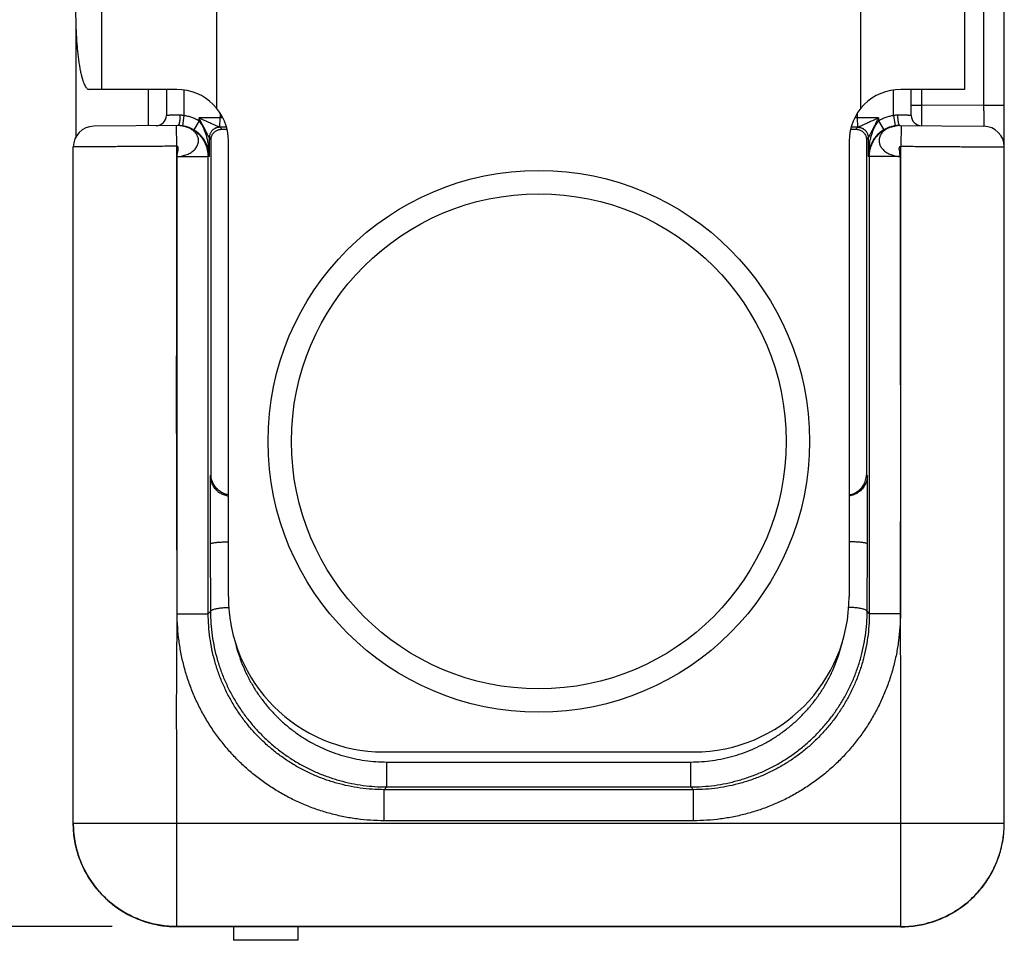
# Model space of a CAD drawing. Header units: inches. Extents: x 0.2 to 16.8, y 0.1 to 10.8.
# Tile 22 of 25: x 8.9 to 9.9, y 7.2 to 8.1. Entities that reach past the tile are written whole.
import ezdxf

# ---------------------------------------------------------------- set-up
doc = ezdxf.new("R2010")
doc.units = ezdxf.units.IN
doc.header["$LTSCALE"] = 0.935
doc.header["$MEASUREMENT"] = 0
doc.layers.get('0').update_dxf_attribs({"linetype": 'CONTINUOUS'})
doc.layers.add('DIMENSIONS', color=7, linetype='CONTINUOUS')
doc.styles.get("Standard").update_dxf_attribs({"font": 'txt', "width": 0.8})
doc.dimstyles.new('DIMSTYLE_1', dxfattribs={"dimtxt": 0.125, "dimasz": 0.18, "dimexe": 0.18, "dimexo": 0.0625, "dimgap": 0.09, "dimtad": 0, "dimtih": 1, "dimtoh": 1, "dimdec": 3, "dimzin": 4, "dimdsep": 46, "dimtxsty": 'STANDARD', "dimblk": '_FILLED', "dimblk1": '_FILLED', "dimblk2": '_FILLED', "dimcen": 0.09, "dimadec": 0, "dimazin": 0, "dimtp": 0.01, "dimtm": 0.01, "dimtfac": 1, "dimtdec": 3, "dimtofl": 0, "dimtmove": 0, "dimatfit": 3, "dimldrblk": '_FILLED', "dimfxl": 1, "dimtolj": 1, "dimtzin": 4, "dimarcsym": 0})

# ---------------------------------------------------------------- blocks, each defined once
blk = doc.blocks.new('_FILLED')
at = {"color": 0, "linetype": 'BYBLOCK'}
blk.add_solid([(0, 0), (-1, 0.1736), (-1, -0.1736)], dxfattribs=at)
blk = doc.blocks.new('*D3')
at = {"layer": 'DIMENSIONS', "color": 2, "linetype": 'CONTINUOUS'}
for p, q in [((9.02611, 9.99293), (8.12328, 9.99293)), ((8.24828, 9.99293), (8.24828, 8.77522)), ((8.24828, 7.21021), (8.24828, 8.52522)), ((9.03578, 7.21021), (8.12328, 7.21021))]:
    blk.add_line(p, q, dxfattribs=at)
at = {"layer": 'DIMENSIONS', "color": 2, "linetype": 'CONTINUOUS', "xscale": 0.18, "yscale": 0.18, "zscale": 0.18}
for p, rotation in [((8.24828, 9.99293), 90), ((8.24828, 7.21021), 270)]:
    blk.add_blockref('_FILLED', p, dxfattribs=dict(at, rotation=rotation))
at = {"layer": 'DIMENSIONS', "color": 2, "linetype": 'CONTINUOUS', "width": 0.8}
for s, p in [('[', (8.21078, 8.58772)), (']', (8.81078, 8.58772)), ('2.783', (7.58578, 8.58772)), ('70.68', (8.31078, 8.58772))]:
    blk.add_text(s, height=0.125, dxfattribs=at).set_placement(p)

msp = doc.modelspace()

# ---------------------------------------------------------------- linework, layer by layer
at = {"color": 7, "linetype": 'CONTINUOUS'}
for p, q in [((9.89828, 7.31), (9.89828, 8.31808)), ((9.13686, 8.28712), (9.13686, 8.00073)), ((9.7597, 8.00073), (9.7597, 8.28712)), ((9.87828, 8.26454), (9.87828, 8.00332)), ((9.02558, 8.1107), (9.02558, 8.01893)), ((9.8597, 8.1107), (9.8597, 8.01893)), ((9.00078, 8.08059), (9.00078, 7.97293)), ((9.09828, 8.01893), (9.0136, 8.01893)), ((9.07078, 8.01893), (9.07078, 7.98377)), ((9.08828, 8.01893), (9.08828, 7.99384)), ((9.10528, 8.01839), (9.10528, 7.99361)), ((9.79128, 7.99361), (9.79128, 8.01839)), ((9.8597, 8.01893), (9.79828, 8.01893)), ((9.80828, 7.99384), (9.80828, 8.01893)), ((9.81828, 8.01893), (9.81828, 8.00384)), ((9.14021, 7.99608), (9.14021, 7.99136)), ((9.75635, 7.99136), (9.75635, 7.99608)), ((9.80828, 8.00384), (9.81828, 8.00384)), ((9.87828, 8.00332), (9.81828, 8.00384)), ((9.89828, 8.00332), (9.87828, 8.00332)), ((9.10528, 7.99361), (9.10384, 7.98371)), ((9.11987, 7.98846), (9.11478, 7.97985)), ((9.14021, 7.99136), (9.11987, 7.99136)), ((9.11987, 7.98846), (9.11987, 7.99136)), ((9.14002, 7.98236), (9.14021, 7.99136)), ((9.7767, 7.99136), (9.75635, 7.99136)), ((9.75654, 7.98236), (9.75635, 7.99136)), ((9.7767, 7.99136), (9.7767, 7.98846)), ((9.7767, 7.98846), (9.78178, 7.97985)), ((9.79128, 7.99361), (9.79272, 7.98371)), ((9.09963, 7.98403), (9.01811, 7.98331)), ((9.09828, 7.96401), (9.09811, 7.98401)), ((9.10442, 7.98345), (9.10424, 7.98349)), ((9.14181, 7.98039), (9.13987, 7.98234)), ((9.7567, 7.98234), (9.75475, 7.98039)), ((9.79232, 7.98349), (9.7921, 7.98344)), ((9.79254, 7.98354), (9.79226, 7.98348)), ((9.79284, 7.9836), (9.79248, 7.98352)), ((9.79693, 7.98403), (9.87846, 7.98331)), ((9.79846, 7.98401), (9.79828, 7.96401)), ((9.13152, 7.97069), (9.12987, 7.97234)), ((9.12987, 7.95403), (9.12987, 7.97234)), ((9.13152, 7.64658), (9.13152, 7.97069)), ((9.14828, 7.52893), (9.14828, 7.96893)), ((9.74828, 7.96893), (9.74828, 7.52893)), ((9.7667, 7.97234), (9.76505, 7.97069)), ((9.76505, 7.97069), (9.76505, 7.64658)), ((9.7667, 7.97234), (9.7667, 7.95403)), ((8.99828, 7.31013), (8.99828, 7.96331)), ((9.09867, 7.51241), (9.0988, 7.95402)), ((9.0988, 7.95402), (9.1288, 7.95402)), ((9.12987, 7.95403), (9.1288, 7.95402)), ((9.1288, 7.51241), (9.1288, 7.95402)), ((9.76777, 7.95402), (9.7667, 7.95403)), ((9.79776, 7.95402), (9.76777, 7.95402)), ((9.76777, 7.95402), (9.76777, 7.51241)), ((9.79776, 7.95402), (9.79789, 7.51241)), ((9.13152, 7.64658), (9.13064, 7.64571)), ((9.13064, 7.64571), (9.13064, 7.57986)), ((9.76592, 7.64571), (9.76505, 7.64658)), ((9.76592, 7.57986), (9.76592, 7.64571)), ((9.13064, 7.57986), (9.13088, 7.5145)), ((9.76568, 7.5145), (9.76592, 7.57986)), ((9.0988, 7.51241), (9.1288, 7.51241)), ((9.1288, 7.51241), (9.13088, 7.5145)), ((9.76568, 7.5145), (9.76777, 7.51241)), ((9.79776, 7.51241), (9.76777, 7.51241)), ((9.29828, 7.37893), (9.59828, 7.37893)), ((9.3014, 7.36915), (9.59516, 7.36915)), ((9.3014, 7.34507), (9.3014, 7.36915)), ((9.59516, 7.34507), (9.59516, 7.36915)), ((9.29877, 7.34244), (9.3014, 7.34507)), ((9.59779, 7.34244), (9.29877, 7.34244)), ((9.29877, 7.31245), (9.29877, 7.34244)), ((9.3014, 7.34507), (9.59516, 7.34507)), ((9.59516, 7.34507), (9.59779, 7.34244)), ((9.59779, 7.31245), (9.59779, 7.34244)), ((8.99828, 7.3102), (9.89828, 7.3102)), ((9.09828, 7.21011), (9.09828, 7.3102)), ((9.59779, 7.31245), (9.29877, 7.31245)), ((9.79828, 7.21), (9.79828, 7.3102)), ((9.89562, 7.28707), (9.89714, 7.29489)), ((9.89713, 7.29484), (9.8976, 7.29834)), ((9.89714, 7.29489), (9.89732, 7.29628)), ((9.8935, 7.27944), (9.89563, 7.28712)), ((9.88749, 7.26481), (9.89081, 7.27206)), ((9.89079, 7.27201), (9.89352, 7.2795)), ((9.88364, 7.25789), (9.88752, 7.26486)), ((9.87925, 7.2513), (9.88367, 7.25794)), ((9.86897, 7.23926), (9.87438, 7.24512)), ((9.87435, 7.24508), (9.87928, 7.25135)), ((9.85692, 7.22899), (9.86319, 7.23392)), ((9.86315, 7.23388), (9.86901, 7.2393)), ((9.84341, 7.22075), (9.85038, 7.22463)), ((9.85033, 7.2246), (9.85697, 7.22902)), ((9.82115, 7.21264), (9.82883, 7.21477)), ((9.82878, 7.21476), (9.83626, 7.21749)), ((9.83621, 7.21747), (9.84346, 7.22078)), ((9.79828, 7.21021), (9.09828, 7.21021)), ((9.09828, 7.21011), (9.09828, 7.2101)), ((9.09828, 7.2101), (9.79828, 7.21)), ((9.15328, 7.21009), (9.15328, 7.19693)), ((9.21528, 7.21009), (9.21528, 7.19693)), ((9.79828, 7.21), (9.80557, 7.21026)), ((9.79828, 7.21), (9.79828, 7.21)), ((9.80551, 7.21026), (9.81344, 7.21115)), ((9.81338, 7.21114), (9.82121, 7.21266)), ((9.21528, 7.19693), (9.15328, 7.19693))]:
    msp.add_line(p, q, dxfattribs=at)
for points in [[(9.10424, 7.98349), (9.10402, 7.98354), (9.10372, 7.9836), (9.10336, 7.98367), (9.10294, 7.98375), (9.10248, 7.98382), (9.10198, 7.98389), (9.10144, 7.98395), (9.10087, 7.98399), (9.10027, 7.98402), (9.09963, 7.98403)], [(9.79696, 7.98402), (9.7963, 7.98402), (9.79569, 7.98399), (9.79511, 7.98394), (9.79456, 7.98388), (9.79405, 7.98381), (9.79357, 7.98374), (9.79315, 7.98366), (9.79278, 7.98359)], [(8.99895, 7.29856), (8.99943, 7.29503), (9.00093, 7.28726), (9.00305, 7.27963), (9.00575, 7.27219), (9.00904, 7.26499), (9.01289, 7.25807), (9.01728, 7.25148), (9.02218, 7.24525), (9.02755, 7.23942), (9.03337, 7.23405), (9.0396, 7.22915), (9.04619, 7.22475), (9.0531, 7.2209), (9.0603, 7.2176), (9.06773, 7.21489), (9.07536, 7.21277), (9.08312, 7.21126), (9.09099, 7.21037), (9.09828, 7.2101)]]:
    msp.add_lwpolyline(points, dxfattribs=at)
for radius in [0.26173, 0.2391]:
    msp.add_circle((9.44828, 7.67893), radius, dxfattribs=at)
for centre, radius, start, end in [((9.09828, 7.96893), 0.05, 0, 90), ((9.79828, 7.96893), 0.05, 90, 180), ((9.07828, 7.99384), 0.01, 270.5, 360), ((9.81828, 7.99384), 0.01, 180, 269.50006), ((9.01828, 7.96331), 0.02, 90.5, 180), ((9.87828, 7.96331), 0.02, 0, 89.5), ((9.29828, 7.52893), 0.15, 180, 270), ((9.59828, 7.52893), 0.15, 270, 360)]:
    msp.add_arc(centre, radius, start, end, dxfattribs=at)
for points, knots in [([(9.00057, 8.09393), (9.00057, 8.09175), (9.0006, 8.08741), (9.00075, 8.08093), (9.001, 8.07456), (9.00134, 8.06834), (9.00177, 8.06231), (9.00229, 8.05652), (9.00289, 8.05101), (9.00358, 8.04583), (9.00434, 8.04102), (9.00517, 8.0366), (9.00606, 8.03263), (9.00701, 8.02911), (9.008, 8.02609), (9.00904, 8.02357), (9.0101, 8.02158), (9.0112, 8.02012), (9.01234, 8.01917), (9.01321, 8.01893), (9.0136, 8.01893)], [0, 0, 0, 0, 0.08383, 0.167017, 0.249011, 0.329135, 0.406848, 0.481585, 0.552761, 0.619929, 0.682558, 0.740243, 0.792623, 0.839336, 0.880183, 0.914997, 0.943795, 0.966868, 0.98499, 1, 1, 1, 1]), ([(9.81828, 8.00384), (9.81828, 8.00309), (9.81827, 8.00161), (9.81826, 7.9994), (9.81825, 7.99726), (9.81824, 7.99519), (9.81824, 7.99323), (9.81823, 7.99141), (9.81822, 7.98975), (9.81821, 7.98826), (9.81821, 7.98697), (9.8182, 7.98589), (9.8182, 7.98504), (9.8182, 7.98442), (9.8182, 7.98405), (9.81819, 7.98388), (9.81819, 7.98384)], [0, 0, 0, 0, 0.112079, 0.222746, 0.330605, 0.434301, 0.532523, 0.624031, 0.707658, 0.782311, 0.847055, 0.901139, 0.943933, 0.97492, 0.9937, 1, 1, 1, 1]), ([(9.87828, 8.00332), (9.87829, 8.00257), (9.8783, 8.00109), (9.87832, 7.99888), (9.87834, 7.99674), (9.87836, 7.99467), (9.87837, 7.99272), (9.87839, 7.9909), (9.8784, 7.98923), (9.87842, 7.98774), (9.87843, 7.98645), (9.87844, 7.98537), (9.87845, 7.98452), (9.87845, 7.9839), (9.87845, 7.98352), (9.87846, 7.98336), (9.87846, 7.98331)], [0, 0, 0, 0, 0.111979, 0.222559, 0.330344, 0.433969, 0.532127, 0.623579, 0.707176, 0.781877, 0.846748, 0.900976, 0.943882, 0.974924, 0.99371, 1, 1, 1, 1]), ([(9.10144, 7.99402), (9.10078, 7.99401), (9.09948, 7.99399), (9.09759, 7.99397), (9.09581, 7.99394), (9.09418, 7.99392), (9.0927, 7.9939), (9.09142, 7.99388), (9.09034, 7.99387), (9.08949, 7.99386), (9.08887, 7.99385), (9.08849, 7.99384), (9.08832, 7.99384), (9.08828, 7.99384)], [0, 0, 0, 0, 0.151105, 0.295589, 0.431334, 0.55632, 0.668672, 0.766724, 0.849018, 0.91433, 0.961687, 0.990386, 1, 1, 1, 1]), ([(9.10144, 7.99402), (9.10144, 7.99359), (9.10144, 7.99272), (9.10139, 7.99145), (9.10131, 7.99022), (9.10119, 7.98905), (9.10104, 7.98797), (9.10085, 7.98699), (9.10064, 7.98613), (9.10041, 7.98541), (9.10016, 7.98482), (9.09989, 7.98439), (9.09967, 7.98418), (9.09956, 7.98411)], [0, 0, 0, 0, 0.126798, 0.251512, 0.372133, 0.486731, 0.593503, 0.690815, 0.777255, 0.851709, 0.913472, 0.9625, 1, 1, 1, 1]), ([(9.10528, 7.99361), (9.10486, 7.9937), (9.104, 7.99387), (9.10272, 7.994), (9.10186, 7.99403), (9.10144, 7.99402)], [0, 0, 0, 0, 0.338238, 0.671749, 1, 1, 1, 1]), ([(9.11987, 7.98846), (9.11875, 7.98912), (9.11646, 7.99033), (9.11286, 7.9918), (9.10913, 7.99292), (9.10657, 7.99342), (9.10528, 7.99361)], [0, 0, 0, 0, 0.249946, 0.499146, 0.748771, 1, 1, 1, 1]), ([(9.14002, 7.98236), (9.1399, 7.98236), (9.13967, 7.98238), (9.13931, 7.98253), (9.13884, 7.98271), (9.13819, 7.98299), (9.13737, 7.98335), (9.13635, 7.9838), (9.13513, 7.98435), (9.1337, 7.98499), (9.13206, 7.98575), (9.13018, 7.98661), (9.12803, 7.98759), (9.1256, 7.98871), (9.12285, 7.98998), (9.1209, 7.99088), (9.11987, 7.99136)], [0, 0, 0, 0, 0.015993, 0.030615, 0.053338, 0.084834, 0.125708, 0.17609, 0.236298, 0.306869, 0.388441, 0.4819, 0.58829, 0.708914, 0.84548, 1, 1, 1, 1]), ([(9.12985, 7.97236), (9.12981, 7.97238), (9.12975, 7.97248), (9.12961, 7.97268), (9.12941, 7.97301), (9.12914, 7.97349), (9.1288, 7.97413), (9.12836, 7.97493), (9.12785, 7.9759), (9.12724, 7.97706), (9.12654, 7.9784), (9.12573, 7.97995), (9.12482, 7.98172), (9.12378, 7.98373), (9.12261, 7.98601), (9.12129, 7.98858), (9.12036, 7.99039), (9.11987, 7.99136)], [0, 0, 0, 0, 0.005178, 0.01632, 0.033966, 0.059462, 0.093327, 0.135503, 0.186721, 0.247312, 0.317777, 0.398845, 0.491322, 0.596273, 0.714907, 0.848872, 1, 1, 1, 1]), ([(9.12987, 7.95403), (9.12986, 7.95596), (9.1297, 7.9596), (9.12912, 7.96474), (9.12831, 7.96927), (9.12733, 7.97325), (9.12623, 7.97676), (9.12504, 7.97982), (9.12379, 7.9825), (9.12251, 7.9848), (9.12122, 7.98676), (9.12032, 7.98793), (9.11987, 7.98846)], [0, 0, 0, 0, 0.15894, 0.299565, 0.424738, 0.536575, 0.636714, 0.726467, 0.806891, 0.878851, 0.943038, 1, 1, 1, 1]), ([(9.77669, 7.99136), (9.77566, 7.99088), (9.77372, 7.98998), (9.77096, 7.98871), (9.76853, 7.98759), (9.76639, 7.98661), (9.7645, 7.98574), (9.76286, 7.98499), (9.76143, 7.98435), (9.76021, 7.9838), (9.7592, 7.98335), (9.75837, 7.98299), (9.75772, 7.98271), (9.75725, 7.98253), (9.75689, 7.98238), (9.75666, 7.98236), (9.75654, 7.98236)], [0, 0, 0, 0, 0.15455, 0.291156, 0.411814, 0.518239, 0.611721, 0.693309, 0.763877, 0.824077, 0.874429, 0.915278, 0.946743, 0.969417, 0.984022, 1, 1, 1, 1]), ([(9.7767, 7.98846), (9.77625, 7.98793), (9.77534, 7.98676), (9.77405, 7.9848), (9.77277, 7.9825), (9.77152, 7.97982), (9.77033, 7.97676), (9.76923, 7.97325), (9.76825, 7.96927), (9.76744, 7.96474), (9.76686, 7.9596), (9.76671, 7.95596), (9.7667, 7.95403)], [0, 0, 0, 0, 0.056962, 0.121149, 0.193109, 0.273533, 0.363286, 0.463425, 0.575262, 0.700435, 0.84106, 1, 1, 1, 1]), ([(9.7767, 7.99136), (9.7762, 7.99039), (9.77527, 7.98858), (9.77395, 7.98601), (9.77278, 7.98373), (9.77174, 7.98172), (9.77083, 7.97995), (9.77002, 7.9784), (9.76932, 7.97705), (9.76871, 7.9759), (9.7682, 7.97492), (9.76776, 7.97413), (9.76742, 7.97349), (9.76715, 7.97301), (9.76695, 7.97267), (9.76682, 7.97248), (9.76675, 7.97238), (9.76672, 7.97236)], [0, 0, 0, 0, 0.151204, 0.285245, 0.403943, 0.508948, 0.601466, 0.682556, 0.753031, 0.813601, 0.864805, 0.906923, 0.940724, 0.966194, 0.983778, 0.99484, 1, 1, 1, 1]), ([(9.79128, 7.99361), (9.79, 7.99342), (9.78745, 7.99292), (9.78372, 7.9918), (9.78011, 7.99033), (9.77781, 7.98912), (9.7767, 7.98846)], [0, 0, 0, 0, 0.250482, 0.499842, 0.749285, 1, 1, 1, 1]), ([(9.79512, 7.99402), (9.7947, 7.99403), (9.79385, 7.994), (9.79256, 7.99387), (9.79171, 7.9937), (9.79128, 7.99361)], [0, 0, 0, 0, 0.328252, 0.661763, 1, 1, 1, 1]), ([(9.80828, 7.99384), (9.80824, 7.99384), (9.80807, 7.99384), (9.8077, 7.99385), (9.80708, 7.99386), (9.80622, 7.99387), (9.80514, 7.99388), (9.80386, 7.9939), (9.80239, 7.99392), (9.80075, 7.99394), (9.79898, 7.99397), (9.79708, 7.99399), (9.79579, 7.99401), (9.79512, 7.99402)], [0, 0, 0, 0, 0.009614, 0.038313, 0.08567, 0.150982, 0.233276, 0.331328, 0.44368, 0.568666, 0.704411, 0.848894, 1, 1, 1, 1]), ([(9.79512, 7.99402), (9.79512, 7.99359), (9.79513, 7.99272), (9.79517, 7.99145), (9.79526, 7.99022), (9.79537, 7.98905), (9.79553, 7.98797), (9.79571, 7.98699), (9.79592, 7.98613), (9.79615, 7.98541), (9.79641, 7.98482), (9.79668, 7.98439), (9.79689, 7.98418), (9.797, 7.98411)], [0, 0, 0, 0, 0.126793, 0.251503, 0.372121, 0.486717, 0.593488, 0.6908, 0.777242, 0.851698, 0.913466, 0.962497, 1, 1, 1, 1]), ([(9.0988, 7.95402), (9.09966, 7.95407), (9.10135, 7.95423), (9.1038, 7.95464), (9.10611, 7.95524), (9.10829, 7.95601), (9.11032, 7.95693), (9.11219, 7.95801), (9.11389, 7.95924), (9.11539, 7.96059), (9.11669, 7.96206), (9.11775, 7.96362), (9.11855, 7.96525), (9.1191, 7.96693), (9.11937, 7.96864), (9.11936, 7.97036), (9.11908, 7.97205), (9.11853, 7.97371), (9.11771, 7.97531), (9.11664, 7.97683), (9.11533, 7.97823), (9.11385, 7.97948), (9.11224, 7.98056), (9.11053, 7.98149), (9.10873, 7.98227), (9.10683, 7.98291), (9.10538, 7.98328), (9.10457, 7.98345), (9.10442, 7.98348)], [0, 0, 0, 0, 0.051499, 0.100801, 0.148154, 0.193851, 0.238065, 0.280886, 0.322407, 0.362622, 0.401416, 0.438778, 0.474812, 0.509707, 0.543791, 0.577513, 0.611362, 0.645788, 0.681269, 0.718205, 0.756302, 0.794939, 0.833481, 0.87199, 0.910828, 0.950399, 0.99109, 1, 1, 1, 1]), ([(9.10417, 7.98352), (9.10371, 7.98361), (9.10255, 7.9838), (9.10104, 7.98395), (9.09998, 7.984), (9.09963, 7.98401)], [0, 0, 0, 0, 0.305914, 0.77212, 1, 1, 1, 1]), ([(9.10089, 7.98399), (9.10085, 7.98399), (9.10079, 7.984), (9.10073, 7.984), (9.10071, 7.984)], [0, 0, 0, 0, 0.640085, 1, 1, 1, 1]), ([(9.10384, 7.98371), (9.10333, 7.98378), (9.10235, 7.9839), (9.10136, 7.98397), (9.10089, 7.98399)], [0, 0, 0, 0, 0.522288, 1, 1, 1, 1]), ([(9.1288, 7.95402), (9.1288, 7.95506), (9.12869, 7.95714), (9.1282, 7.96023), (9.12739, 7.96327), (9.12627, 7.96621), (9.12483, 7.96904), (9.1231, 7.9717), (9.1211, 7.97417), (9.11885, 7.9764), (9.11639, 7.97839), (9.11372, 7.98011), (9.11089, 7.98154), (9.10792, 7.98266), (9.10573, 7.98323), (9.10456, 7.98346), (9.10442, 7.98349)], [0, 0, 0, 0, 0.075315, 0.150594, 0.226182, 0.302219, 0.378637, 0.455185, 0.531575, 0.607869, 0.684174, 0.760542, 0.836965, 0.913418, 0.989873, 1, 1, 1, 1]), ([(9.11478, 7.97985), (9.11395, 7.98034), (9.11222, 7.98125), (9.10952, 7.98236), (9.10691, 7.98314), (9.10521, 7.98349), (9.10445, 7.98362)], [0, 0, 0, 0, 0.26355, 0.527306, 0.79127, 1, 1, 1, 1]), ([(9.12987, 7.95403), (9.12985, 7.95518), (9.12968, 7.95746), (9.12905, 7.96079), (9.12809, 7.96392), (9.12687, 7.96678), (9.12548, 7.96933), (9.12397, 7.97158), (9.1224, 7.97353), (9.12083, 7.97521), (9.11927, 7.97665), (9.11774, 7.97788), (9.11626, 7.97894), (9.11527, 7.97956), (9.11478, 7.97985)], [0, 0, 0, 0, 0.110718, 0.219538, 0.324586, 0.424245, 0.517562, 0.604132, 0.683989, 0.75748, 0.825135, 0.887613, 0.945596, 1, 1, 1, 1]), ([(9.13982, 7.98236), (9.13939, 7.98236), (9.13852, 7.9823), (9.13724, 7.98204), (9.136, 7.98162), (9.13482, 7.98104), (9.13374, 7.98031), (9.13275, 7.97945), (9.13189, 7.97846), (9.13116, 7.97737), (9.13058, 7.97619), (9.13016, 7.97495), (9.12991, 7.97367), (9.12985, 7.9728), (9.12985, 7.97236)], [0, 0, 0, 0, 0.083215, 0.16645, 0.249711, 0.332998, 0.416312, 0.499653, 0.583017, 0.666401, 0.749798, 0.833201, 0.916604, 1, 1, 1, 1]), ([(9.13987, 7.98234), (9.13943, 7.98234), (9.13856, 7.98228), (9.13727, 7.98203), (9.13603, 7.98161), (9.13485, 7.98102), (9.13376, 7.9803), (9.13278, 7.97943), (9.13191, 7.97845), (9.13118, 7.97735), (9.1306, 7.97618), (9.13018, 7.97494), (9.12992, 7.97365), (9.12987, 7.97278), (9.12987, 7.97234)], [0, 0, 0, 0, 0.083327, 0.166657, 0.249991, 0.333326, 0.416663, 0.500001, 0.583339, 0.666676, 0.750011, 0.833344, 0.916674, 1, 1, 1, 1]), ([(9.13152, 7.97069), (9.13153, 7.97128), (9.13167, 7.97244), (9.13218, 7.97411), (9.13297, 7.97563), (9.13397, 7.97697), (9.13513, 7.97808), (9.1364, 7.97897), (9.13773, 7.97963), (9.1391, 7.98009), (9.14047, 7.98035), (9.14137, 7.9804), (9.14181, 7.98039)], [0, 0, 0, 0, 0.112253, 0.223207, 0.332537, 0.438957, 0.541385, 0.63992, 0.734561, 0.826513, 0.915173, 1, 1, 1, 1]), ([(9.13987, 7.98234), (9.13986, 7.98234), (9.13986, 7.98235), (9.13984, 7.98235), (9.13983, 7.98236), (9.13982, 7.98236)], [0, 0, 0, 0, 0.22676, 0.558114, 1, 1, 1, 1]), ([(9.14642, 7.98234), (9.14578, 7.98234), (9.14437, 7.98235), (9.14217, 7.98236), (9.14061, 7.98236), (9.13982, 7.98236)], [0, 0, 0, 0, 0.29288, 0.641392, 1, 1, 1, 1]), ([(9.14181, 7.98039), (9.14242, 7.98039), (9.14366, 7.98038), (9.14536, 7.98036), (9.14645, 7.98036), (9.14692, 7.98036)], [0, 0, 0, 0, 0.356402, 0.728482, 1, 1, 1, 1]), ([(9.74965, 7.98036), (9.75011, 7.98036), (9.7512, 7.98036), (9.7529, 7.98038), (9.75414, 7.98039), (9.75475, 7.98039)], [0, 0, 0, 0, 0.271518, 0.643598, 1, 1, 1, 1]), ([(9.75674, 7.98236), (9.7559, 7.98236), (9.75428, 7.98236), (9.75208, 7.98235), (9.75072, 7.98234), (9.75014, 7.98234)], [0, 0, 0, 0, 0.382927, 0.737633, 1, 1, 1, 1]), ([(9.75475, 7.98039), (9.75519, 7.9804), (9.7561, 7.98035), (9.75746, 7.98009), (9.75883, 7.97963), (9.76017, 7.97897), (9.76143, 7.97808), (9.7626, 7.97697), (9.7636, 7.97563), (9.76438, 7.97411), (9.76489, 7.97244), (9.76503, 7.97128), (9.76505, 7.97069)], [0, 0, 0, 0, 0.084827, 0.173487, 0.265439, 0.36008, 0.458615, 0.561043, 0.667463, 0.776793, 0.887747, 1, 1, 1, 1]), ([(9.75674, 7.98236), (9.75673, 7.98236), (9.75672, 7.98235), (9.75671, 7.98235), (9.7567, 7.98234), (9.7567, 7.98234)], [0, 0, 0, 0, 0.451267, 0.777575, 1, 1, 1, 1]), ([(9.7567, 7.98234), (9.75713, 7.98234), (9.75801, 7.98228), (9.75929, 7.98203), (9.76053, 7.98161), (9.76171, 7.98102), (9.7628, 7.9803), (9.76379, 7.97943), (9.76465, 7.97845), (9.76538, 7.97735), (9.76596, 7.97618), (9.76638, 7.97494), (9.76664, 7.97365), (9.7667, 7.97278), (9.7667, 7.97234)], [0, 0, 0, 0, 0.083327, 0.166657, 0.249991, 0.333326, 0.416663, 0.500001, 0.583339, 0.666676, 0.750011, 0.833344, 0.916673, 1, 1, 1, 1]), ([(9.75674, 7.98236), (9.75717, 7.98236), (9.75804, 7.9823), (9.75933, 7.98204), (9.76057, 7.98162), (9.76174, 7.98104), (9.76283, 7.98031), (9.76381, 7.97945), (9.76467, 7.97846), (9.7654, 7.97737), (9.76598, 7.97619), (9.7664, 7.97495), (9.76666, 7.97367), (9.76672, 7.9728), (9.76672, 7.97236)], [0, 0, 0, 0, 0.083215, 0.166449, 0.249708, 0.332993, 0.416306, 0.499646, 0.583009, 0.666393, 0.74979, 0.833195, 0.916601, 1, 1, 1, 1]), ([(9.78178, 7.97985), (9.78129, 7.97956), (9.7803, 7.97894), (9.77882, 7.97788), (9.7773, 7.97665), (9.77574, 7.97521), (9.77416, 7.97353), (9.7726, 7.97158), (9.77109, 7.96933), (9.76969, 7.96678), (9.76848, 7.96392), (9.76752, 7.96079), (9.76689, 7.95746), (9.76672, 7.95518), (9.7667, 7.95403)], [0, 0, 0, 0, 0.054404, 0.112387, 0.174865, 0.24252, 0.316011, 0.395868, 0.482438, 0.575755, 0.675414, 0.780462, 0.889282, 1, 1, 1, 1]), ([(9.76777, 7.95402), (9.76777, 7.95507), (9.76788, 7.95718), (9.76838, 7.9603), (9.7692, 7.96335), (9.77034, 7.96631), (9.77178, 7.96912), (9.77351, 7.97177), (9.77551, 7.97422), (9.77776, 7.97645), (9.78023, 7.97842), (9.78289, 7.98013), (9.78572, 7.98155), (9.78868, 7.98267), (9.79072, 7.9832), (9.79175, 7.98341)], [0, 0, 0, 0, 0.076928, 0.153856, 0.230783, 0.30771, 0.384635, 0.46156, 0.538483, 0.615406, 0.692327, 0.769246, 0.846165, 0.923083, 1, 1, 1, 1]), ([(9.7921, 7.98347), (9.79162, 7.98337), (9.7904, 7.98309), (9.7885, 7.98252), (9.78646, 7.9817), (9.78458, 7.98072), (9.78286, 7.97959), (9.78133, 7.97832), (9.78001, 7.97692), (9.77892, 7.97541), (9.77808, 7.97382), (9.77751, 7.97216), (9.77721, 7.97047), (9.77719, 7.96876), (9.77744, 7.96705), (9.77796, 7.96537), (9.77875, 7.96372), (9.7798, 7.96215), (9.78108, 7.96068), (9.78254, 7.95936), (9.78412, 7.95818), (9.78582, 7.95717), (9.78761, 7.95631), (9.78949, 7.95557), (9.79146, 7.95495), (9.79352, 7.95447), (9.79563, 7.95414), (9.79705, 7.95404), (9.79776, 7.95402)], [0, 0, 0, 0, 0.029176, 0.074423, 0.1181, 0.160289, 0.201053, 0.240563, 0.278768, 0.315592, 0.351121, 0.38569, 0.419653, 0.45339, 0.487393, 0.522197, 0.558268, 0.595853, 0.634629, 0.674003, 0.713262, 0.752321, 0.791633, 0.831673, 0.872838, 0.914934, 0.957492, 1, 1, 1, 1]), ([(9.79207, 7.98361), (9.79133, 7.98348), (9.78964, 7.98313), (9.78705, 7.98236), (9.78434, 7.98125), (9.78262, 7.98035), (9.78178, 7.97985)], [0, 0, 0, 0, 0.204979, 0.469983, 0.734985, 1, 1, 1, 1]), ([(9.79696, 7.98401), (9.79645, 7.98399), (9.79512, 7.98392), (9.79356, 7.98373), (9.79252, 7.98355), (9.79229, 7.9835)], [0, 0, 0, 0, 0.324933, 0.850373, 1, 1, 1, 1]), ([(9.79592, 7.984), (9.79588, 7.984), (9.79532, 7.98398), (9.79425, 7.98391), (9.79323, 7.98378), (9.79272, 7.98371)], [0, 0, 0, 0, 0.041672, 0.518082, 1, 1, 1, 1]), ([(9.12987, 7.97234), (9.12987, 7.97234), (9.12986, 7.97235), (9.12986, 7.97235), (9.12985, 7.97236), (9.12985, 7.97236)], [0, 0, 0, 0, 0.261452, 0.590507, 1, 1, 1, 1]), ([(9.76672, 7.97236), (9.76671, 7.97236), (9.76671, 7.97235), (9.7667, 7.97235), (9.7667, 7.97234), (9.7667, 7.97234)], [0, 0, 0, 0, 0.409582, 0.738606, 1, 1, 1, 1]), ([(9.09828, 7.96401), (9.09566, 7.96399), (9.09045, 7.96396), (9.08266, 7.9639), (9.07497, 7.96385), (9.06742, 7.9638), (9.06007, 7.96375), (9.05295, 7.9637), (9.04612, 7.96365), (9.03961, 7.9636), (9.03347, 7.96356), (9.02772, 7.96352), (9.02241, 7.96348), (9.01756, 7.96345), (9.01321, 7.96342), (9.00938, 7.96339), (9.00609, 7.96337), (9.00338, 7.96335), (9.00125, 7.96334), (8.99972, 7.96332), (8.9988, 7.96332), (8.99838, 7.96332), (8.99828, 7.96331)], [0, 0, 0, 0, 0.078512, 0.156546, 0.233612, 0.30923, 0.382928, 0.454234, 0.522701, 0.587913, 0.649483, 0.707052, 0.760282, 0.808861, 0.852484, 0.890872, 0.923778, 0.95099, 0.972332, 0.987671, 0.996913, 1, 1, 1, 1]), ([(9.09867, 7.51241), (9.09867, 7.56259), (9.0981, 7.66295), (9.09833, 7.81348), (9.09828, 7.91383), (9.09828, 7.96401)], [0, 0, 0, 0, 0.333334, 0.666667, 1, 1, 1, 1]), ([(9.79789, 7.51241), (9.79789, 7.56259), (9.79846, 7.66295), (9.79823, 7.81348), (9.79828, 7.91383), (9.79828, 7.96401)], [0, 0, 0, 0, 0.333334, 0.666667, 1, 1, 1, 1]), ([(9.79828, 7.96401), (9.8009, 7.96399), (9.80611, 7.96396), (9.81389, 7.9639), (9.82158, 7.96385), (9.82912, 7.9638), (9.83647, 7.96375), (9.84359, 7.9637), (9.85042, 7.96365), (9.85694, 7.9636), (9.86309, 7.96356), (9.86885, 7.96352), (9.87417, 7.96348), (9.87902, 7.96345), (9.88337, 7.96342), (9.8872, 7.96339), (9.89048, 7.96337), (9.89319, 7.96335), (9.89532, 7.96334), (9.89685, 7.96332), (9.89777, 7.96332), (9.89818, 7.96332), (9.89828, 7.96331)], [0, 0, 0, 0, 0.078459, 0.156436, 0.233448, 0.30902, 0.382688, 0.453996, 0.522504, 0.587791, 0.649453, 0.707112, 0.760411, 0.809021, 0.852644, 0.891009, 0.923882, 0.951058, 0.972371, 0.987689, 0.996917, 1, 1, 1, 1]), ([(9.13064, 7.64571), (9.13066, 7.64482), (9.13081, 7.64305), (9.1314, 7.64046), (9.13231, 7.63803), (9.13349, 7.63579), (9.13489, 7.63379), (9.13646, 7.63204), (9.13813, 7.63054), (9.13989, 7.62928), (9.14169, 7.62825), (9.14351, 7.62744), (9.14533, 7.62682), (9.14692, 7.62644), (9.14791, 7.62629), (9.14828, 7.62624)], [0, 0, 0, 0, 0.093433, 0.185949, 0.276963, 0.365407, 0.450835, 0.532733, 0.611316, 0.68651, 0.758988, 0.828595, 0.895386, 0.960772, 1, 1, 1, 1]), ([(9.14828, 7.62724), (9.1482, 7.62726), (9.14751, 7.62738), (9.14621, 7.6277), (9.14438, 7.62831), (9.14256, 7.62912), (9.14076, 7.63015), (9.13901, 7.63141), (9.13733, 7.63291), (9.13576, 7.63466), (9.13436, 7.63666), (9.13318, 7.6389), (9.13227, 7.64134), (9.13169, 7.64392), (9.13153, 7.64569), (9.13152, 7.64658)], [0, 0, 0, 0, 0.008632, 0.076099, 0.145018, 0.216841, 0.291627, 0.369216, 0.450302, 0.534807, 0.622956, 0.714217, 0.808129, 0.903592, 1, 1, 1, 1]), ([(9.74828, 7.62724), (9.74836, 7.62726), (9.74905, 7.62738), (9.75036, 7.6277), (9.75218, 7.62831), (9.754, 7.62912), (9.7558, 7.63015), (9.75756, 7.63141), (9.75924, 7.63291), (9.7608, 7.63466), (9.7622, 7.63666), (9.76338, 7.6389), (9.76429, 7.64134), (9.76488, 7.64392), (9.76503, 7.64569), (9.76505, 7.64658)], [0, 0, 0, 0, 0.008632, 0.076099, 0.145018, 0.216841, 0.291627, 0.369216, 0.450302, 0.534807, 0.622956, 0.714217, 0.808129, 0.903592, 1, 1, 1, 1]), ([(9.76592, 7.64571), (9.7659, 7.64481), (9.76575, 7.64302), (9.76515, 7.64042), (9.76422, 7.63796), (9.76302, 7.63571), (9.7616, 7.6337), (9.76001, 7.63194), (9.75831, 7.63044), (9.75654, 7.62919), (9.75472, 7.62817), (9.75288, 7.62737), (9.75105, 7.62677), (9.74952, 7.62642), (9.7486, 7.62628), (9.74828, 7.62623)], [0, 0, 0, 0, 0.094329, 0.187736, 0.279595, 0.368804, 0.454916, 0.537439, 0.61658, 0.692245, 0.765148, 0.835201, 0.902315, 0.966544, 1, 1, 1, 1]), ([(9.13064, 7.57986), (9.13066, 7.57997), (9.13088, 7.58018), (9.13137, 7.58039), (9.13212, 7.58062), (9.13313, 7.58084), (9.13439, 7.58105), (9.13589, 7.58124), (9.13759, 7.58141), (9.13948, 7.58156), (9.14152, 7.58169), (9.14369, 7.58179), (9.14596, 7.58187), (9.1475, 7.5819), (9.14828, 7.58191)], [0, 0, 0, 0, 0.017157, 0.046609, 0.090146, 0.147788, 0.219462, 0.303871, 0.399402, 0.50567, 0.620743, 0.742157, 0.86901, 1, 1, 1, 1]), ([(9.76592, 7.57986), (9.7659, 7.57997), (9.76568, 7.58018), (9.76519, 7.58039), (9.76444, 7.58062), (9.76343, 7.58084), (9.76217, 7.58105), (9.76068, 7.58124), (9.75898, 7.58141), (9.75709, 7.58156), (9.75504, 7.58169), (9.75287, 7.58179), (9.75061, 7.58187), (9.74907, 7.5819), (9.74828, 7.58191)], [0, 0, 0, 0, 0.017158, 0.046612, 0.090149, 0.147789, 0.219459, 0.303867, 0.399403, 0.505678, 0.620747, 0.742137, 0.868982, 1, 1, 1, 1]), ([(9.09828, 7.3102), (9.09828, 7.33266), (9.09833, 7.3776), (9.0981, 7.44501), (9.09867, 7.48995), (9.09867, 7.51241)], [0, 0, 0, 0, 0.333333, 0.666666, 1, 1, 1, 1]), ([(9.29877, 7.31245), (9.29441, 7.31245), (9.28569, 7.31273), (9.27265, 7.31401), (9.25971, 7.31615), (9.24694, 7.31913), (9.2344, 7.32294), (9.22213, 7.32756), (9.2102, 7.33297), (9.19865, 7.33915), (9.18752, 7.34607), (9.17688, 7.3537), (9.16676, 7.36202), (9.1572, 7.37098), (9.14825, 7.38054), (9.13995, 7.39067), (9.13232, 7.40132), (9.12541, 7.41245), (9.11923, 7.42402), (9.11384, 7.43596), (9.10924, 7.4482), (9.10546, 7.46068), (9.10251, 7.47338), (9.10036, 7.48626), (9.09915, 7.4993), (9.09867, 7.50803), (9.09867, 7.51241)], [0, 0, 0, 0, 0.041618, 0.08333, 0.125077, 0.166803, 0.208499, 0.250188, 0.291882, 0.333573, 0.375254, 0.416933, 0.458615, 0.500301, 0.541977, 0.583633, 0.625294, 0.666998, 0.708745, 0.750452, 0.792041, 0.833533, 0.874993, 0.916502, 0.958143, 1, 1, 1, 1]), ([(9.29877, 7.34244), (9.2949, 7.34244), (9.28716, 7.3427), (9.2756, 7.34389), (9.26415, 7.34587), (9.25287, 7.34861), (9.2418, 7.35213), (9.23099, 7.35639), (9.2205, 7.36138), (9.21038, 7.36707), (9.20066, 7.37344), (9.19141, 7.38046), (9.18266, 7.38809), (9.17444, 7.3963), (9.16681, 7.40505), (9.15979, 7.41431), (9.15342, 7.42402), (9.14773, 7.43414), (9.14274, 7.44463), (9.13848, 7.45544), (9.13497, 7.46651), (9.13222, 7.4778), (9.13025, 7.48925), (9.12906, 7.5008), (9.1288, 7.50854), (9.1288, 7.51241)], [0, 0, 0, 0, 0.04349, 0.086977, 0.130461, 0.173943, 0.217422, 0.2609, 0.304375, 0.347849, 0.391322, 0.434793, 0.478265, 0.521735, 0.565207, 0.608678, 0.652151, 0.695625, 0.7391, 0.782578, 0.826057, 0.869539, 0.913023, 0.95651, 1, 1, 1, 1]), ([(9.13088, 7.5145), (9.1309, 7.51467), (9.13106, 7.51506), (9.13157, 7.51553), (9.13233, 7.51599), (9.13335, 7.51642), (9.1346, 7.51683), (9.13609, 7.51721), (9.13779, 7.51755), (9.13967, 7.51785), (9.14172, 7.51811), (9.14389, 7.51831), (9.14616, 7.51846), (9.14776, 7.51852), (9.1486, 7.51854), (9.14865, 7.51855)], [0, 0, 0, 0, 0.027731, 0.063401, 0.110137, 0.168898, 0.239652, 0.321844, 0.41459, 0.516765, 0.627061, 0.74402, 0.866073, 0.991565, 1, 1, 1, 1]), ([(9.13088, 7.5145), (9.13089, 7.51061), (9.13119, 7.50283), (9.13243, 7.49123), (9.13447, 7.47973), (9.1373, 7.4684), (9.1409, 7.4573), (9.14526, 7.44648), (9.15034, 7.43598), (9.15612, 7.42587), (9.16258, 7.41618), (9.16968, 7.40697), (9.17738, 7.39826), (9.18565, 7.39011), (9.19445, 7.38255), (9.20374, 7.3756), (9.21347, 7.3693), (9.22359, 7.36369), (9.23406, 7.35877), (9.24483, 7.35458), (9.25585, 7.35113), (9.26707, 7.34843), (9.27843, 7.34649), (9.28989, 7.34533), (9.29756, 7.34507), (9.3014, 7.34507)], [0, 0, 0, 0, 0.043718, 0.087449, 0.131182, 0.17491, 0.218627, 0.262325, 0.305993, 0.349626, 0.393225, 0.436789, 0.480321, 0.523822, 0.567292, 0.610729, 0.654131, 0.697496, 0.740821, 0.784106, 0.827351, 0.870558, 0.913733, 0.956879, 1, 1, 1, 1]), ([(9.59516, 7.34507), (9.599, 7.34507), (9.60667, 7.34533), (9.61813, 7.34649), (9.6295, 7.34843), (9.64071, 7.35113), (9.65173, 7.35458), (9.6625, 7.35877), (9.67297, 7.36369), (9.6831, 7.3693), (9.69283, 7.3756), (9.70211, 7.38255), (9.71091, 7.39011), (9.71919, 7.39826), (9.72689, 7.40697), (9.73399, 7.41618), (9.74044, 7.42587), (9.74623, 7.43598), (9.75131, 7.44648), (9.75566, 7.4573), (9.75926, 7.4684), (9.76209, 7.47973), (9.76413, 7.49123), (9.76538, 7.50283), (9.76567, 7.51061), (9.76568, 7.5145)], [0, 0, 0, 0, 0.043121, 0.086268, 0.129442, 0.17265, 0.215895, 0.259179, 0.302505, 0.345869, 0.389271, 0.432708, 0.476177, 0.519678, 0.563209, 0.606774, 0.650372, 0.694006, 0.737674, 0.781372, 0.825089, 0.868818, 0.912551, 0.956282, 1, 1, 1, 1]), ([(9.76777, 7.51241), (9.76777, 7.50854), (9.7675, 7.5008), (9.76632, 7.48925), (9.76434, 7.4778), (9.76159, 7.46651), (9.75808, 7.45544), (9.75382, 7.44463), (9.74883, 7.43414), (9.74314, 7.42402), (9.73677, 7.41431), (9.72975, 7.40505), (9.72212, 7.3963), (9.71391, 7.38809), (9.70515, 7.38046), (9.6959, 7.37344), (9.68619, 7.36707), (9.67606, 7.36138), (9.66557, 7.35639), (9.65477, 7.35213), (9.6437, 7.34861), (9.63241, 7.34587), (9.62096, 7.34389), (9.60941, 7.3427), (9.60166, 7.34244), (9.59779, 7.34244)], [0, 0, 0, 0, 0.04349, 0.086977, 0.130461, 0.173943, 0.217422, 0.2609, 0.304375, 0.347849, 0.391322, 0.434793, 0.478265, 0.521735, 0.565207, 0.608678, 0.652151, 0.695625, 0.7391, 0.782578, 0.826057, 0.869539, 0.913023, 0.95651, 1, 1, 1, 1]), ([(9.79789, 7.51241), (9.79789, 7.50803), (9.79742, 7.4993), (9.79621, 7.48626), (9.79406, 7.47338), (9.7911, 7.46068), (9.78732, 7.4482), (9.78273, 7.43596), (9.77733, 7.42402), (9.77115, 7.41245), (9.76424, 7.40132), (9.75662, 7.39067), (9.74831, 7.38054), (9.73937, 7.37098), (9.72981, 7.36202), (9.71969, 7.3537), (9.70904, 7.34607), (9.69792, 7.33915), (9.68636, 7.33297), (9.67443, 7.32756), (9.66217, 7.32294), (9.64963, 7.31913), (9.63686, 7.31615), (9.62392, 7.31401), (9.61088, 7.31273), (9.60215, 7.31245), (9.59779, 7.31245)], [0, 0, 0, 0, 0.041857, 0.083498, 0.125007, 0.166467, 0.207959, 0.249548, 0.291255, 0.333001, 0.374706, 0.416367, 0.458023, 0.499699, 0.541384, 0.583067, 0.624745, 0.666427, 0.708118, 0.749812, 0.791501, 0.833197, 0.874923, 0.916669, 0.958381, 1, 1, 1, 1]), ([(9.76568, 7.5145), (9.76567, 7.51467), (9.7655, 7.51506), (9.76499, 7.51553), (9.76423, 7.51599), (9.76322, 7.51642), (9.76196, 7.51683), (9.76047, 7.51721), (9.75877, 7.51755), (9.75689, 7.51785), (9.75485, 7.51811), (9.75267, 7.51831), (9.7504, 7.51846), (9.7488, 7.51852), (9.74796, 7.51854), (9.74791, 7.51855)], [0, 0, 0, 0, 0.027731, 0.063401, 0.110137, 0.168898, 0.239652, 0.321844, 0.41459, 0.516765, 0.627061, 0.74402, 0.866073, 0.991565, 1, 1, 1, 1]), ([(9.79828, 7.3102), (9.79828, 7.33266), (9.79823, 7.3776), (9.79846, 7.44501), (9.79789, 7.48995), (9.79789, 7.51241)], [0, 0, 0, 0, 0.333333, 0.666666, 1, 1, 1, 1]), ([(9.15475, 7.48535), (9.15547, 7.48225), (9.15722, 7.47571), (9.16056, 7.4659), (9.16476, 7.45597), (9.16966, 7.44638), (9.17523, 7.43717), (9.18144, 7.42839), (9.18825, 7.42009), (9.19563, 7.4123), (9.20353, 7.40506), (9.21192, 7.39841), (9.22075, 7.39238), (9.22997, 7.387), (9.23954, 7.38229), (9.2494, 7.37827), (9.25951, 7.37496), (9.26981, 7.37237), (9.28027, 7.37051), (9.29081, 7.36939), (9.29787, 7.36915), (9.3014, 7.36915)], [0, 0, 0, 0, 0.047189, 0.10057, 0.153905, 0.207215, 0.260495, 0.313725, 0.366895, 0.420004, 0.473053, 0.526037, 0.578952, 0.631799, 0.684579, 0.737292, 0.789947, 0.84254, 0.895085, 0.947597, 1, 1, 1, 1]), ([(9.59516, 7.36915), (9.59869, 7.36915), (9.60575, 7.36939), (9.6163, 7.37051), (9.62675, 7.37237), (9.63706, 7.37496), (9.64717, 7.37827), (9.65703, 7.38229), (9.66659, 7.387), (9.67581, 7.39238), (9.68464, 7.39841), (9.69303, 7.40506), (9.70094, 7.4123), (9.70832, 7.42009), (9.71513, 7.42839), (9.72134, 7.43717), (9.72691, 7.44638), (9.73181, 7.45597), (9.736, 7.4659), (9.73935, 7.47571), (9.74109, 7.48225), (9.74181, 7.48535)], [0, 0, 0, 0, 0.052402, 0.104915, 0.15746, 0.210055, 0.26271, 0.315424, 0.368204, 0.421051, 0.473967, 0.526951, 0.58, 0.63311, 0.686279, 0.73951, 0.792789, 0.846099, 0.899433, 0.952814, 1, 1, 1, 1]), ([(9.09828, 7.21021), (9.09566, 7.21021), (9.09043, 7.21042), (9.08262, 7.21134), (9.07491, 7.21287), (9.06735, 7.21501), (9.05997, 7.21773), (9.05284, 7.22102), (9.04598, 7.22486), (9.03944, 7.22922), (9.03327, 7.23409), (9.0275, 7.23942), (9.02216, 7.24519), (9.0173, 7.25137), (9.01293, 7.2579), (9.00909, 7.26476), (9.0058, 7.27189), (9.00308, 7.27927), (9.00094, 7.28683), (8.99941, 7.29454), (8.99849, 7.30234), (8.99828, 7.30758), (8.99828, 7.3102)], [0, 0, 0, 0, 0.050004, 0.100007, 0.150011, 0.200014, 0.250017, 0.30002, 0.350022, 0.400023, 0.450024, 0.500024, 0.550024, 0.600023, 0.650022, 0.70002, 0.750017, 0.800014, 0.850011, 0.900007, 0.950004, 1, 1, 1, 1]), ([(8.99828, 7.31013), (8.99828, 7.30751), (8.99843, 7.30365), (8.99881, 7.2998), (8.99895, 7.29856)], [0, 0, 0, 0, 0.677352, 1, 1, 1, 1]), ([(9.79828, 7.21021), (9.8009, 7.21021), (9.80614, 7.21042), (9.81394, 7.21134), (9.82165, 7.21287), (9.82922, 7.21501), (9.83659, 7.21773), (9.84373, 7.22102), (9.85059, 7.22486), (9.85712, 7.22922), (9.86329, 7.23409), (9.86907, 7.23942), (9.8744, 7.24519), (9.87927, 7.25137), (9.88363, 7.2579), (9.88747, 7.26476), (9.89076, 7.27189), (9.89349, 7.27927), (9.89562, 7.28683), (9.89715, 7.29454), (9.89808, 7.30234), (9.89828, 7.30758), (9.89828, 7.3102)], [0, 0, 0, 0, 0.050004, 0.100007, 0.150011, 0.200014, 0.250017, 0.30002, 0.350022, 0.400023, 0.450024, 0.500024, 0.550024, 0.600023, 0.650022, 0.70002, 0.750017, 0.800014, 0.850011, 0.900007, 0.950004, 1, 1, 1, 1]), ([(9.8976, 7.29834), (9.89775, 7.29961), (9.89813, 7.30348), (9.89828, 7.30738), (9.89828, 7.31)], [0, 0, 0, 0, 0.327643, 1, 1, 1, 1]), ([(8.99895, 7.29856), (8.99911, 7.2972), (8.99966, 7.29324), (9.00095, 7.28676), (9.00308, 7.27919), (9.0058, 7.27182), (9.00909, 7.26468), (9.01293, 7.25782), (9.0173, 7.25128), (9.02216, 7.24511), (9.0275, 7.23933), (9.03327, 7.234), (9.03945, 7.22913), (9.04598, 7.22476), (9.05284, 7.22092), (9.05998, 7.21763), (9.06735, 7.21491), (9.07492, 7.21277), (9.08262, 7.21124), (9.09043, 7.21031), (9.09566, 7.21011), (9.09828, 7.21011)], [0, 0, 0, 0, 0.028272, 0.082261, 0.13625, 0.19024, 0.24423, 0.298219, 0.352209, 0.406198, 0.460186, 0.514174, 0.56816, 0.622145, 0.676129, 0.730111, 0.784092, 0.838071, 0.89205, 0.946026, 1, 1, 1, 1]), ([(9.79828, 7.21), (9.8009, 7.21), (9.80614, 7.2102), (9.81394, 7.21113), (9.82165, 7.21266), (9.82921, 7.21479), (9.83659, 7.21751), (9.84373, 7.2208), (9.85058, 7.22464), (9.85712, 7.22901), (9.86329, 7.23387), (9.86906, 7.23921), (9.8744, 7.24498), (9.87927, 7.25115), (9.88363, 7.25769), (9.88747, 7.26454), (9.89076, 7.27168), (9.89348, 7.27906), (9.89562, 7.28662), (9.8969, 7.29308), (9.89744, 7.29701), (9.8976, 7.29834)], [0, 0, 0, 0, 0.054016, 0.10803, 0.162045, 0.216059, 0.270072, 0.324085, 0.378098, 0.432112, 0.486126, 0.54014, 0.594156, 0.648173, 0.702191, 0.75621, 0.810231, 0.864253, 0.918277, 0.972302, 1, 1, 1, 1])]:
    msp.add_open_spline(points, degree=3, knots=knots, dxfattribs=at)
for points in [[(9.14292, 7.99136), (9.14202, 7.99136), (9.14112, 7.99136), (9.14021, 7.99136)], [(9.75635, 7.99136), (9.75545, 7.99136), (9.75455, 7.99136), (9.75364, 7.99136)], [(9.09956, 7.98411), (9.09947, 7.98406), (9.09937, 7.98402), (9.09927, 7.98402)], [(9.09963, 7.98402), (9.09951, 7.98402), (9.09939, 7.98402), (9.09927, 7.98402)], [(9.10445, 7.98362), (9.10425, 7.98365), (9.10404, 7.98368), (9.10384, 7.98371)], [(9.10442, 7.98348), (9.10434, 7.98349), (9.10425, 7.98351), (9.10417, 7.98352)], [(9.10442, 7.98349), (9.10435, 7.9835), (9.10427, 7.98351), (9.1042, 7.98353)], [(9.79175, 7.98341), (9.79186, 7.98343), (9.79198, 7.98345), (9.7921, 7.98348)], [(9.79272, 7.98371), (9.7925, 7.98368), (9.79229, 7.98364), (9.79207, 7.98361)], [(9.7921, 7.98348), (9.79219, 7.9835), (9.79229, 7.98351), (9.79239, 7.98353)], [(9.79229, 7.9835), (9.79222, 7.98349), (9.79216, 7.98348), (9.7921, 7.98347)], [(9.7973, 7.98401), (9.79719, 7.98401), (9.79707, 7.98401), (9.79696, 7.98401)], [(9.797, 7.98411), (9.79709, 7.98406), (9.79719, 7.98402), (9.7973, 7.98402)], [(9.0988, 7.95402), (9.09857, 7.95748), (9.1015, 7.96404), (9.09828, 7.96401)], [(9.79776, 7.95402), (9.79789, 7.95749), (9.79507, 7.96404), (9.79828, 7.96401)]]:
    msp.add_open_spline(points, degree=3, dxfattribs=at)

# ---------------------------------------------------------------- dimensions: what is measured, and where the dimension line sits
at = {"layer": 'DIMENSIONS', "color": 2, "linetype": 'CONTINUOUS'}
dim = msp.add_linear_dim(base=(8.24828, 9.99293), p1=(9.03578, 7.21021), p2=(9.02611, 9.99293), angle=90, dimstyle='DIMSTYLE_1', dxfattribs=at)
dim.commit()
dim.dimension.update_dxf_attribs({"geometry": '*D3', "text_midpoint": (8.24828, 8.65022), "dimtype": 160})

doc.saveas('drawing.dxf')
